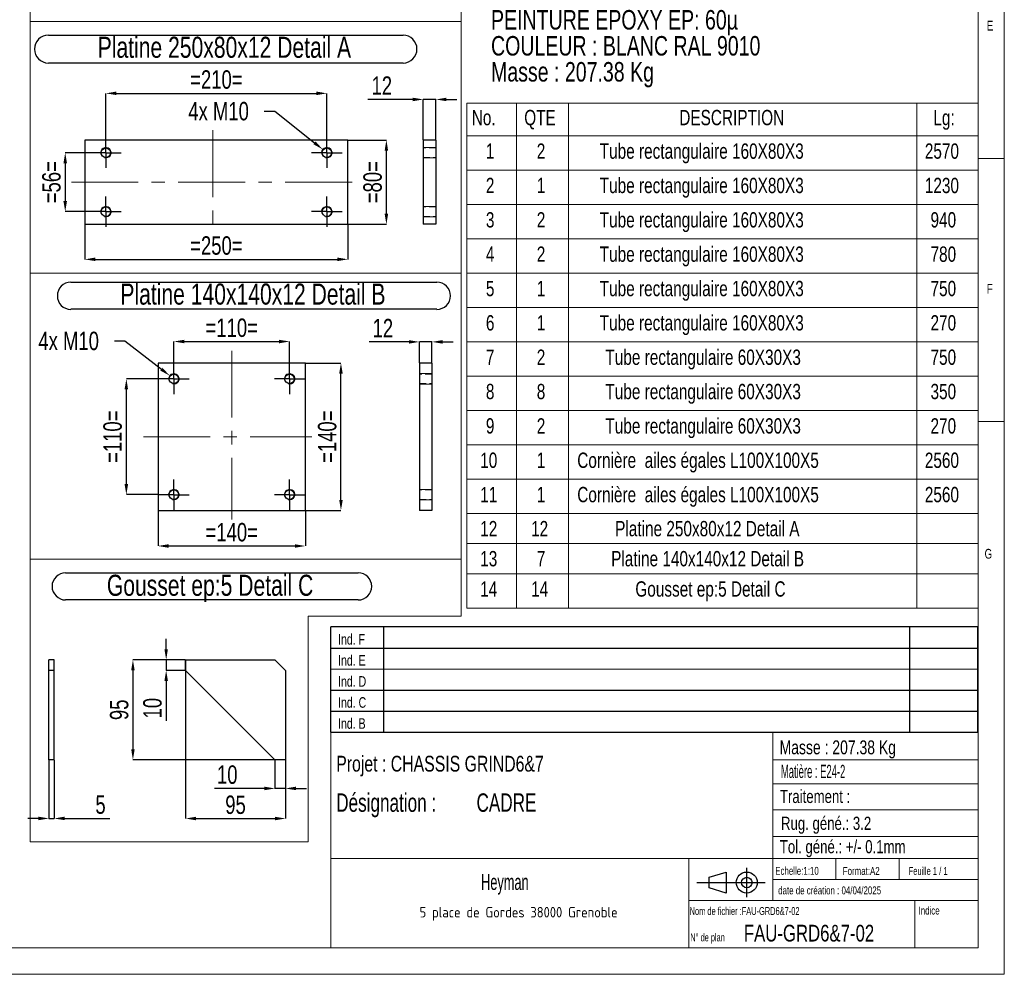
# Model space of a CAD drawing. Header units: millimetres. Extents: x 5 to 589, y 5 to 415.
# Tile 8 of 15: x 402 to 589, y 5 to 186. Entities that reach past the tile are written whole.
import ezdxf

# ---------------------------------------------------------------- set-up
doc = ezdxf.new("R2010")
doc.units = ezdxf.units.MM
doc.header["$PDSIZE"] = -1
doc.linetypes.add('CENTERX2', pattern=[20.32, 12.7, -2.54, 2.54, -2.54])
doc.linetypes.add('HIDDEN', pattern=[1.905, 1.27, -0.635])
for name, color, linetype in [('COTES', 1, 'Continuous'), ('NOTES', 6, 'Continuous'), ('TRAIT-FINS', 9, 'Continuous'), ('TRAIT-MIXTES', 3, 'CENTERX2'), ('TRAIT-TIRET', 2, 'HIDDEN')]:
    doc.layers.add(name, color=color, linetype=linetype)
doc.layers.add('TRAIT-FORT', color=4, linetype='Continuous', lineweight=25)
doc.styles.add('SLDTEXTSTYLE0', font='TXT', dxfattribs={"width": 0.75})
doc.styles.add('SLDTEXTSTYLE1', font='TXT', dxfattribs={"width": 0.617423})
doc.styles.add('SLDTEXTSTYLE2', font='TXT', dxfattribs={"width": 0.7})
doc.styles.add('SLDTEXTSTYLE3', font='TXT', dxfattribs={"width": 0.535475})
doc.styles.add('SLDTEXTSTYLE4', font='ISOCP3', dxfattribs={"width": 0.96})
doc.styles.add('SLDTEXTSTYLE5', font='TXT', dxfattribs={"width": 0.605})
doc.styles.add('SLDTEXTSTYLE6', font='TXT', dxfattribs={"width": 0.692308})
doc.styles.add('SLDTEXTSTYLE7', font='TXT', dxfattribs={"width": 0.695728})
doc.dimstyles.new('SLDDIMSTYLE4', dxfattribs={"dimtxt": 3.5, "dimasz": 2, "dimexe": 0, "dimexo": 0.0625, "dimgap": 0.875, "dimtad": 1, "dimlfac": 5, "dimrnd": 1e-09, "dimzin": 12, "dimdsep": 46, "dimtxsty": 'SLDTEXTSTYLE0', "dimsah": 1, "dimcen": 0.09, "dimadec": 0, "dimazin": 3, "dimtfac": 1, "dimtofl": 0, "dimtmove": 0, "dimatfit": 3, "dimfxl": 1, "dimfrac": 2, "dimtolj": 1, "dimtzin": 12, "dimarcsym": 0})
doc.dimstyles.new('SLDDIMSTYLE5', dxfattribs={"dimtxt": 3.5, "dimasz": 2, "dimexe": 0, "dimexo": 0.0625, "dimgap": 0.875, "dimtad": 1, "dimlfac": 5, "dimrnd": 1e-09, "dimzin": 12, "dimdsep": 46, "dimtxsty": 'SLDTEXTSTYLE0', "dimsah": 1, "dimcen": 0.09, "dimadec": 0, "dimazin": 3, "dimtfac": 1, "dimtmove": 0, "dimatfit": 0, "dimfxl": 1, "dimfrac": 2, "dimtolj": 1, "dimtzin": 12, "dimarcsym": 0})
doc.dimstyles.new('SLDDIMSTYLE6', dxfattribs={"dimtxt": 3.5, "dimasz": 2, "dimexe": 0, "dimexo": 0.0625, "dimgap": 0.875, "dimtad": 0, "dimtih": 1, "dimtoh": 1, "dimlfac": 5, "dimrnd": 1e-09, "dimzin": 12, "dimdsep": 46, "dimtxsty": 'SLDTEXTSTYLE0', "dimsah": 1, "dimcen": 0, "dimadec": 0, "dimazin": 3, "dimtfac": 1, "dimtofl": 0, "dimtmove": 0, "dimatfit": 3, "dimfxl": 1, "dimfrac": 2, "dimtolj": 1, "dimtzin": 12, "dimarcsym": 0})

# ---------------------------------------------------------------- blocks, each defined once
blk = doc.blocks.new('Bloc12')
for p, q in [((2.32, 3.8), (5.55, 4.8)), ((2.32, 1.8), (2.32, 3.8)), ((5.55, 4.8), (5.55, 0.8)), ((9.48, 0), (9.48, 5.6)), ((0, 2.8), (12.98, 2.8)), ((5.55, 0.8), (2.32, 1.8))]:
    blk.add_line(p, q)
for radius in [2, 1]:
    blk.add_circle((9.48, 2.8), radius)
blk = doc.blocks.new('Bloc11')
for p, q in [((123, 20), (0, 20)), ((0, 0), (0, 20)), ((10, 20), (10, 0)), ((110, 20), (110, 0)), ((123, 0), (123, 20)), ((0, 16), (123, 16)), ((0, 8), (123, 8)), ((0, 4), (123, 4)), ((0, 0), (123, 0))]:
    blk.add_line(p, q)
at = {"color": 7, "linetype": 'Continuous', "lineweight": 18}
blk.add_line((0, 12), (123, 12), dxfattribs=at)
at = {"color": 5}
for tag in ['AUTOATTR0', 'AUTOATTR1', 'AUTOATTR2', 'AUTOATTR3', 'AUTOATTR4', 'AUTOATTR5', 'AUTOATTR6', 'AUTOATTR7', 'AUTOATTR8', 'AUTOATTR9']:
    blk.add_attdef(tag, (0, 0), '', height=1, dxfattribs=at)
at = {"layer": 'NOTES', "color": 211, "char_height": 2, "attachment_point": 1, "style": 'SLDTEXTSTYLE0'}
for s, insert in [('Ind. F', (1.36, 18.66)), ('Ind. E', (1.36, 14.66)), ('Ind. D', (1.36, 10.66)), ('Ind. C', (1.36, 6.66)), ('Ind. B', (1.36, 2.66))]:
    blk.add_mtext(s, dxfattribs=dict(at, insert=insert))
blk = doc.blocks.new('SW_NOTE_0')
at = {"layer": 'NOTES', "color": 0, "char_height": 3.7042, "attachment_point": 1, "style": 'SLDTEXTSTYLE0'}
for s, insert in [('SOUDURES :  A=3 CONTINUE ETANCHE', (0, 4.77)), ('TOLERANCE GENERALE : ± 1 mm', (0, -0.16)), ('TOLERANCE DE PLANEITE : ± 1 mm/m', (0, -5.1)), ('PEINTURE EPOXY EP: 60µ', (0, -10.04)), ('COULEUR : BLANC RAL 9010', (0, -14.98)), ('Masse : 207.38 Kg', (0, -19.92))]:
    blk.add_mtext(s, dxfattribs=dict(at, insert=insert))
blk = doc.blocks.new('SW_NOTE_1')
at = {"layer": 'NOTES', "color": 0, "insert": (20.94, 2.58), "char_height": 2, "attachment_point": 2, "style": 'SLDTEXTSTYLE4'}
blk.add_mtext('5 place de Gordes 38000 Grenoble', dxfattribs=at)
blk = doc.blocks.new('SW_NOTE_2')
at = {"layer": 'NOTES', "color": 0, "char_height": 3.5, "attachment_point": 1, "style": 'SLDTEXTSTYLE7'}
for s, insert in [('Désignation :', (0, 4.51)), ('CADRE', (26.67, 4.51))]:
    blk.add_mtext(s, dxfattribs=dict(at, insert=insert))
blk = doc.blocks.new('SW_TABLEANNOTATION_0')
at = {"color": 0, "linetype": 'Continuous', "lineweight": 18}
for p, q in [((0, 0), (0, -95.95)), ((97.2, 0), (0, 0)), ((9.44, 0), (9.44, -6.23)), ((19.34, 0), (19.34, -6.23)), ((85.59, 0), (85.59, -6.23)), ((97.2, -95.95), (97.2, 0)), ((0, -6.23), (97.2, -6.23)), ((9.44, -6.23), (9.44, -95.95)), ((19.34, -6.23), (19.34, -95.95)), ((85.59, -6.23), (85.59, -95.95)), ((0, -12.76), (97.2, -12.76)), ((0, -19.28), (97.2, -19.28)), ((0, -25.81), (97.2, -25.81)), ((0, -32.34), (97.2, -32.34)), ((0, -38.86), (97.2, -38.86)), ((0, -45.39), (97.2, -45.39)), ((0, -51.91), (97.2, -51.91)), ((0, -58.44), (97.2, -58.44)), ((0, -64.96), (97.2, -64.96)), ((0, -71.49), (97.2, -71.49)), ((0, -78.02), (97.2, -78.02)), ((0, -83.72), (97.2, -83.72)), ((0, -89.43), (97.2, -89.43)), ((0, -95.95), (97.2, -95.95))]:
    blk.add_line(p, q, dxfattribs=at)
at = {"color": 0, "linetype": 'Continuous', "lineweight": 18, "attachment_point": 1, "style": 'SLDTEXTSTYLE0'}
for s, insert, char_height in [('No.', (0.96, -1.31), 2.91), ('QTE', (10.94, -1.31), 2.91), ('DESCRIPTION', (40.41, -1.31), 2.9104), ('Lg:', (88.72, -1.31), 2.91), ('Tube rectangulaire 160X80X3', (25.29, -7.68), 2.9104), ('1', (3.65, -7.68), 2.91), ('2', (13.32, -7.68), 2.91), ('2570', (87.09, -7.68), 2.91), ('2', (3.65, -14.21), 2.91), ('1', (13.32, -14.21), 2.91), ('Tube rectangulaire 160X80X3', (25.29, -14.21), 2.9104), ('1230', (87.09, -14.21), 2.91), ('Tube rectangulaire 160X80X3', (25.29, -20.74), 2.9104), ('3', (3.65, -20.74), 2.91), ('2', (13.32, -20.74), 2.91), ('940', (88.17, -20.74), 2.91), ('4', (3.65, -27.26), 2.91), ('2', (13.32, -27.26), 2.91), ('Tube rectangulaire 160X80X3', (25.29, -27.26), 2.9104), ('780', (88.17, -27.26), 2.91), ('Tube rectangulaire 160X80X3', (25.29, -33.79), 2.9104), ('5', (3.65, -33.79), 2.91), ('1', (13.32, -33.79), 2.91), ('750', (88.17, -33.79), 2.91), ('6', (3.65, -40.31), 2.91), ('1', (13.32, -40.31), 2.91), ('Tube rectangulaire 160X80X3', (25.29, -40.31), 2.9104), ('270', (88.17, -40.31), 2.91), ('2', (13.32, -46.84), 2.91), ('Tube rectangulaire 60X30X3', (26.37, -46.84), 2.9104), ('750', (88.17, -46.84), 2.91), ('7', (3.65, -46.84), 2.91), ('8', (3.65, -53.36), 2.91), ('8', (13.32, -53.36), 2.91), ('Tube rectangulaire 60X30X3', (26.37, -53.36), 2.9104), ('350', (88.17, -53.36), 2.91), ('9', (3.65, -59.89), 2.91), ('2', (13.32, -59.89), 2.91), ('Tube rectangulaire 60X30X3', (26.37, -59.89), 2.9104), ('270', (88.17, -59.89), 2.91), ('10', (2.57, -66.42), 2.91), ('1', (13.32, -66.42), 2.91), ('Cornière  ailes égales L100X100X5', (21.02, -66.42), 2.9104), ('2560', (87.09, -66.42), 2.91), ('11', (2.57, -72.94), 2.91), ('1', (13.32, -72.94), 2.91), ('Cornière  ailes égales L100X100X5', (21.02, -72.94), 2.9104), ('2560', (87.09, -72.94), 2.91), ('12', (2.57, -79.41), 2.91), ('12', (12.24, -79.41), 2.91), ('Platine 250x80x12 Detail A', (28.22, -79.41), 2.9104), ('13', (2.57, -85.12), 2.91), ('7', (13.32, -85.12), 2.91), ('Platine 140x140x12 Detail B', (27.46, -85.12), 2.9104), ('14', (2.57, -90.88), 2.91), ('14', (12.24, -90.88), 2.91), ('Gousset ep:5 Detail C', (32.06, -90.88), 2.9104)]:
    blk.add_mtext(s, dxfattribs=dict(at, insert=insert, char_height=char_height))
blk = doc.blocks.new('_D_55')
at = {"layer": 'COTES', "color": 0, "lineweight": -2, "transparency": 16777216}
for p, q in [((433.3, 64.75), (423.36, 64.75)), ((423.36, 62.75), (423.36, 47.75)), ((450.3, 45.75), (423.36, 45.75))]:
    blk.add_line(p, q, dxfattribs=at)
at = {"layer": 'COTES', "color": 0, "transparency": 16777216}
for points in [[(423.03, 62.75), (423.69, 62.75), (423.36, 64.75)], [(423.03, 47.75), (423.69, 47.75), (423.36, 45.75)]]:
    blk.add_solid(points, dxfattribs=at)
at = {"layer": 'Defpoints', "color": 0, "transparency": 16777216}
for p in [(433.36, 64.75), (423.36, 45.75), (450.36, 45.75)]:
    blk.add_point(p, dxfattribs=at)
at = {"layer": 'COTES', "color": 0, "transparency": 16777216, "insert": (418.98, 55.25), "char_height": 3.5, "attachment_point": 2, "rotation": 90, "style": 'SLDTEXTSTYLE0'}
blk.add_mtext('\\A1;95', dxfattribs=at)
blk = doc.blocks.new('_D_56')
at = {"layer": 'COTES', "color": 0, "lineweight": -2, "transparency": 16777216}
for p, q in [((429.68, 66.75), (429.68, 68.75)), ((433.3, 64.75), (429.68, 64.75)), ((429.68, 64.75), (429.68, 62.75)), ((433.3, 62.75), (429.68, 62.75)), ((429.68, 60.75), (429.68, 53.15))]:
    blk.add_line(p, q, dxfattribs=at)
at = {"layer": 'COTES', "color": 0, "transparency": 16777216}
for points in [[(429.35, 66.75), (430.01, 66.75), (429.68, 64.75)], [(429.35, 60.75), (430.01, 60.75), (429.68, 62.75)]]:
    blk.add_solid(points, dxfattribs=at)
at = {"layer": 'Defpoints', "color": 0, "transparency": 16777216}
for p in [(429.68, 64.75), (433.36, 64.75), (433.36, 62.75)]:
    blk.add_point(p, dxfattribs=at)
at = {"layer": 'COTES', "color": 0, "transparency": 16777216, "insert": (425.31, 55.56), "char_height": 3.5, "attachment_point": 2, "rotation": 90, "style": 'SLDTEXTSTYLE0'}
blk.add_mtext('\\A1;10', dxfattribs=at)
blk = doc.blocks.new('_D_57')
at = {"layer": 'COTES', "color": 0, "lineweight": -2, "transparency": 16777216}
for p, q in [((450.36, 45.69), (450.36, 40.31)), ((452.36, 45.69), (452.36, 40.31)), ((448.36, 40.31), (438.89, 40.31)), ((452.36, 40.31), (450.36, 40.31)), ((454.36, 40.31), (456.36, 40.31))]:
    blk.add_line(p, q, dxfattribs=at)
at = {"layer": 'COTES', "color": 0, "transparency": 16777216}
for points in [[(448.36, 40.65), (448.36, 39.98), (450.36, 40.31)], [(454.36, 40.65), (454.36, 39.98), (452.36, 40.31)]]:
    blk.add_solid(points, dxfattribs=at)
at = {"layer": 'Defpoints', "color": 0, "transparency": 16777216}
for p in [(450.36, 45.75), (452.36, 45.75), (450.36, 40.31)]:
    blk.add_point(p, dxfattribs=at)
at = {"layer": 'COTES', "color": 0, "transparency": 16777216, "insert": (441.29, 44.69), "char_height": 3.5, "attachment_point": 2, "style": 'SLDTEXTSTYLE0'}
blk.add_mtext('\\A1;10', dxfattribs=at)
blk = doc.blocks.new('_D_58')
at = {"layer": 'COTES', "color": 0, "lineweight": -2, "transparency": 16777216}
for p, q in [((433.36, 64.69), (433.36, 34.59)), ((452.36, 45.69), (452.36, 34.59)), ((435.36, 34.59), (450.36, 34.59))]:
    blk.add_line(p, q, dxfattribs=at)
at = {"layer": 'COTES', "color": 0, "transparency": 16777216}
for points in [[(435.36, 34.93), (435.36, 34.26), (433.36, 34.59)], [(450.36, 34.93), (450.36, 34.26), (452.36, 34.59)]]:
    blk.add_solid(points, dxfattribs=at)
at = {"layer": 'Defpoints', "color": 0, "transparency": 16777216}
for p in [(433.36, 64.75), (452.36, 45.75), (452.36, 34.59)]:
    blk.add_point(p, dxfattribs=at)
at = {"layer": 'COTES', "color": 0, "transparency": 16777216, "insert": (442.86, 38.97), "char_height": 3.5, "attachment_point": 2, "style": 'SLDTEXTSTYLE0'}
blk.add_mtext('\\A1;95', dxfattribs=at)
blk = doc.blocks.new('SW_NOTE_24')
at = {"layer": 'NOTES', "color": 0}
for p, q in [((-0.02, 5.53), (55.58, 5.53)), ((55.58, 0.37), (-0.02, 0.37))]:
    blk.add_line(p, q, dxfattribs=at)
for centre, start, end in [((-0.02, 2.95), 90, 270), ((55.58, 2.95), 270, 90)]:
    blk.add_arc(centre, 2.58, start, end, dxfattribs=at)
at = {"layer": 'NOTES', "color": 0, "insert": (27.44, 5.16), "char_height": 4, "attachment_point": 2, "style": 'SLDTEXTSTYLE0'}
blk.add_mtext('Gousset ep:5 Detail C', dxfattribs=at)
blk = doc.blocks.new('_D_59')
at = {"layer": 'COTES', "color": 0, "lineweight": -2, "transparency": 16777216}
for p, q in [((407.39, 45.69), (407.39, 34.61)), ((408.39, 45.69), (408.39, 34.61)), ((405.39, 34.61), (403.39, 34.61)), ((407.39, 34.61), (408.39, 34.61)), ((410.39, 34.61), (418.95, 34.61))]:
    blk.add_line(p, q, dxfattribs=at)
at = {"layer": 'COTES', "color": 0, "transparency": 16777216}
for points in [[(405.39, 34.95), (405.39, 34.28), (407.39, 34.61)], [(410.39, 34.95), (410.39, 34.28), (408.39, 34.61)]]:
    blk.add_solid(points, dxfattribs=at)
at = {"layer": 'Defpoints', "color": 0, "transparency": 16777216}
for p in [(407.39, 45.75), (408.39, 45.75), (408.39, 34.61)]:
    blk.add_point(p, dxfattribs=at)
at = {"layer": 'COTES', "color": 0, "transparency": 16777216, "insert": (417.2, 38.99), "char_height": 3.5, "attachment_point": 2, "style": 'SLDTEXTSTYLE0'}
blk.add_mtext('\\A1;5', dxfattribs=at)
blk = doc.blocks.new('_D_60')
at = {"layer": 'COTES', "color": 0, "lineweight": -2, "transparency": 16777216}
for p, q in [((431.14, 121.09), (431.14, 125.23)), ((433.14, 125.23), (451.14, 125.23)), ((453.14, 121.09), (453.14, 125.23))]:
    blk.add_line(p, q, dxfattribs=at)
at = {"layer": 'COTES', "color": 0, "transparency": 16777216}
for points in [[(433.14, 125.56), (433.14, 124.89), (431.14, 125.23)], [(451.14, 125.56), (451.14, 124.89), (453.14, 125.23)]]:
    blk.add_solid(points, dxfattribs=at)
at = {"layer": 'Defpoints', "color": 0, "transparency": 16777216}
for p in [(453.14, 125.23), (431.14, 121.03), (453.14, 121.03)]:
    blk.add_point(p, dxfattribs=at)
at = {"layer": 'COTES', "color": 0, "transparency": 16777216, "insert": (442.14, 129.6), "char_height": 3.5, "attachment_point": 2, "style": 'SLDTEXTSTYLE0'}
blk.add_mtext('\\A1;=110=', dxfattribs=at)
blk = doc.blocks.new('_D_61')
at = {"layer": 'COTES', "color": 0, "lineweight": -2, "transparency": 16777216}
for p, q in [((428.14, 93.07), (428.14, 86.38)), ((456.14, 93.07), (456.14, 86.38)), ((430.14, 86.38), (454.14, 86.38))]:
    blk.add_line(p, q, dxfattribs=at)
at = {"layer": 'COTES', "color": 0, "transparency": 16777216}
for points in [[(430.14, 86.71), (430.14, 86.04), (428.14, 86.38)], [(454.14, 86.71), (454.14, 86.04), (456.14, 86.38)]]:
    blk.add_solid(points, dxfattribs=at)
at = {"layer": 'Defpoints', "color": 0, "transparency": 16777216}
for p in [(428.14, 93.13), (456.14, 93.13), (456.14, 86.38)]:
    blk.add_point(p, dxfattribs=at)
at = {"layer": 'COTES', "color": 0, "transparency": 16777216, "insert": (442.14, 90.75), "char_height": 3.5, "attachment_point": 2, "style": 'SLDTEXTSTYLE0'}
blk.add_mtext('\\A1;=140=', dxfattribs=at)
blk = doc.blocks.new('_D_62')
at = {"layer": 'COTES', "color": 0, "lineweight": -2, "transparency": 16777216}
for p, q in [((428.18, 118.13), (422.11, 118.13)), ((422.11, 98.13), (422.11, 116.13)), ((428.18, 96.13), (422.11, 96.13))]:
    blk.add_line(p, q, dxfattribs=at)
at = {"layer": 'COTES', "color": 0, "transparency": 16777216}
for points in [[(421.77, 116.13), (422.44, 116.13), (422.11, 118.13)], [(421.77, 98.13), (422.44, 98.13), (422.11, 96.13)]]:
    blk.add_solid(points, dxfattribs=at)
at = {"layer": 'Defpoints', "color": 0, "transparency": 16777216}
for p in [(422.11, 118.13), (428.24, 118.13), (428.24, 96.13)]:
    blk.add_point(p, dxfattribs=at)
at = {"layer": 'COTES', "color": 0, "transparency": 16777216, "insert": (417.73, 107.13), "char_height": 3.5, "attachment_point": 2, "rotation": 90, "style": 'SLDTEXTSTYLE0'}
blk.add_mtext('\\A1;=110=', dxfattribs=at)
blk = doc.blocks.new('_D_63')
at = {"layer": 'COTES', "color": 0, "lineweight": -2, "transparency": 16777216}
for p, q in [((456.21, 121.13), (462.9, 121.13)), ((462.9, 95.13), (462.9, 119.13)), ((456.21, 93.13), (462.9, 93.13))]:
    blk.add_line(p, q, dxfattribs=at)
at = {"layer": 'COTES', "color": 0, "transparency": 16777216}
for points in [[(462.57, 119.13), (463.24, 119.13), (462.9, 121.13)], [(462.57, 95.13), (463.24, 95.13), (462.9, 93.13)]]:
    blk.add_solid(points, dxfattribs=at)
at = {"layer": 'Defpoints', "color": 0, "transparency": 16777216}
for p in [(456.14, 121.13), (462.9, 121.13), (456.14, 93.13)]:
    blk.add_point(p, dxfattribs=at)
at = {"layer": 'COTES', "color": 0, "transparency": 16777216, "insert": (458.53, 107.13), "char_height": 3.5, "attachment_point": 2, "rotation": 90, "style": 'SLDTEXTSTYLE0'}
blk.add_mtext('\\A1;=140=', dxfattribs=at)
blk = doc.blocks.new('_D_64')
at = {"layer": 'COTES', "color": 0, "lineweight": -2, "transparency": 16777216}
for p, q in [((419.83, 125.34), (421.83, 125.34)), ((421.83, 125.34), (428.77, 119.96))]:
    blk.add_line(p, q, dxfattribs=at)
at = {"layer": 'COTES', "color": 0, "transparency": 16777216}
blk.add_solid([(428.98, 120.23), (428.57, 119.7), (430.35, 118.74)], dxfattribs=at)
at = {"layer": 'Defpoints', "color": 0, "transparency": 16777216}
for p in [(430.35, 118.74), (431.93, 117.52)]:
    blk.add_point(p, dxfattribs=at)
at = {"layer": 'COTES', "color": 0, "transparency": 16777216, "insert": (405.39, 127.09), "char_height": 3.5, "attachment_point": 1, "style": 'SLDTEXTSTYLE0'}
blk.add_mtext('\\A1;4x M10', dxfattribs=at)
blk = doc.blocks.new('SW_NOTE_25')
at = {"layer": 'NOTES', "color": 0}
for p, q in [((-0.1, 5.42), (69.46, 5.42)), ((69.46, 0.27), (-0.1, 0.27))]:
    blk.add_line(p, q, dxfattribs=at)
for centre, start, end in [((-0.1, 2.84), 90, 270), ((69.46, 2.84), 270, 90)]:
    blk.add_arc(centre, 2.58, start, end, dxfattribs=at)
at = {"layer": 'NOTES', "color": 0, "insert": (34.5, 5.16), "char_height": 4, "attachment_point": 2, "style": 'SLDTEXTSTYLE0'}
blk.add_mtext('Platine 140x140x12 Detail B', dxfattribs=at)
blk = doc.blocks.new('SW_CENTERMARKSYMBOL_8')
at = {"layer": 'TRAIT-MIXTES', "color": 0}
for p, q in [((0, 2), (0, 2.9)), ((0, 0), (0, 2)), ((-2, 0), (-2.9, 0)), ((0, 0), (-2, 0)), ((0, 0), (0, -2)), ((0, 0), (2, 0)), ((2, 0), (2.9, 0)), ((0, -2), (0, -2.9))]:
    blk.add_line(p, q, dxfattribs=at)
blk = doc.blocks.new('SW_CENTERMARKSYMBOL_9')
at = {"layer": 'TRAIT-MIXTES', "color": 0}
for p, q in [((0, 2), (0, 2.9)), ((0, 0), (0, 2)), ((-2, 0), (-2.9, 0)), ((0, 0), (-2, 0)), ((0, 0), (0, -2)), ((0, 0), (2, 0)), ((2, 0), (2.9, 0)), ((0, -2), (0, -2.9))]:
    blk.add_line(p, q, dxfattribs=at)
blk = doc.blocks.new('SW_CENTERMARKSYMBOL_10')
at = {"layer": 'TRAIT-MIXTES', "color": 0}
for p, q in [((0, 2), (0, 2.9)), ((0, 0), (0, 2)), ((-2, 0), (-2.9, 0)), ((0, 0), (-2, 0)), ((0, 0), (0, -2)), ((0, 0), (2, 0)), ((2, 0), (2.9, 0)), ((0, -2), (0, -2.9))]:
    blk.add_line(p, q, dxfattribs=at)
blk = doc.blocks.new('SW_CENTERMARKSYMBOL_11')
at = {"layer": 'TRAIT-MIXTES', "color": 0}
for p, q in [((0, 2), (0, 2.9)), ((0, 0), (0, 2)), ((-2, 0), (-2.9, 0)), ((0, 0), (-2, 0)), ((0, 0), (0, -2)), ((0, 0), (2, 0)), ((2, 0), (2.9, 0)), ((0, -2), (0, -2.9))]:
    blk.add_line(p, q, dxfattribs=at)
blk = doc.blocks.new('_D_65')
at = {"layer": 'COTES', "color": 0, "lineweight": -2, "transparency": 16777216}
for p, q in [((418.22, 164.07), (418.22, 172.38)), ((420.22, 172.38), (458.22, 172.38)), ((460.22, 164.07), (460.22, 172.38))]:
    blk.add_line(p, q, dxfattribs=at)
at = {"layer": 'COTES', "color": 0, "transparency": 16777216}
for points in [[(420.22, 172.72), (420.22, 172.05), (418.22, 172.38)], [(458.22, 172.72), (458.22, 172.05), (460.22, 172.38)]]:
    blk.add_solid(points, dxfattribs=at)
at = {"layer": 'Defpoints', "color": 0, "transparency": 16777216}
for p in [(460.22, 172.38), (418.22, 164), (460.22, 164)]:
    blk.add_point(p, dxfattribs=at)
at = {"layer": 'COTES', "color": 0, "transparency": 16777216, "insert": (439.22, 176.76), "char_height": 3.5, "attachment_point": 2, "style": 'SLDTEXTSTYLE0'}
blk.add_mtext('\\A1;=210=', dxfattribs=at)
blk = doc.blocks.new('_D_66')
at = {"layer": 'COTES', "color": 0, "lineweight": -2, "transparency": 16777216}
for p, q in [((414.22, 147.44), (414.22, 140.84)), ((464.22, 147.44), (464.22, 140.84)), ((416.22, 140.84), (462.22, 140.84))]:
    blk.add_line(p, q, dxfattribs=at)
at = {"layer": 'COTES', "color": 0, "transparency": 16777216}
for points in [[(416.22, 141.18), (416.22, 140.51), (414.22, 140.84)], [(462.22, 141.18), (462.22, 140.51), (464.22, 140.84)]]:
    blk.add_solid(points, dxfattribs=at)
at = {"layer": 'Defpoints', "color": 0, "transparency": 16777216}
for p in [(414.22, 147.5), (464.22, 147.5), (464.22, 140.84)]:
    blk.add_point(p, dxfattribs=at)
at = {"layer": 'COTES', "color": 0, "transparency": 16777216, "insert": (439.22, 145.22), "char_height": 3.5, "attachment_point": 2, "style": 'SLDTEXTSTYLE0'}
blk.add_mtext('\\A1;=250=', dxfattribs=at)
blk = doc.blocks.new('_D_67')
at = {"layer": 'COTES', "color": 0, "lineweight": -2, "transparency": 16777216}
for p, q in [((415.26, 161.1), (410.49, 161.1)), ((410.49, 159.1), (410.49, 151.9)), ((415.26, 149.9), (410.49, 149.9))]:
    blk.add_line(p, q, dxfattribs=at)
at = {"layer": 'COTES', "color": 0, "transparency": 16777216}
for points in [[(410.15, 159.1), (410.82, 159.1), (410.49, 161.1)], [(410.15, 151.9), (410.82, 151.9), (410.49, 149.9)]]:
    blk.add_solid(points, dxfattribs=at)
at = {"layer": 'Defpoints', "color": 0, "transparency": 16777216}
for p in [(415.32, 161.1), (410.49, 149.9), (415.32, 149.9)]:
    blk.add_point(p, dxfattribs=at)
at = {"layer": 'COTES', "color": 0, "transparency": 16777216, "insert": (406.11, 155.5), "char_height": 3.5, "attachment_point": 2, "rotation": 90, "style": 'SLDTEXTSTYLE0'}
blk.add_mtext('\\A1;=56=', dxfattribs=at)
blk = doc.blocks.new('_D_68')
at = {"layer": 'COTES', "color": 0, "lineweight": -2, "transparency": 16777216}
for p, q in [((464.28, 163.5), (471.54, 163.5)), ((471.54, 149.5), (471.54, 161.5)), ((464.28, 147.5), (471.54, 147.5))]:
    blk.add_line(p, q, dxfattribs=at)
at = {"layer": 'COTES', "color": 0, "transparency": 16777216}
for points in [[(471.21, 161.5), (471.87, 161.5), (471.54, 163.5)], [(471.21, 149.5), (471.87, 149.5), (471.54, 147.5)]]:
    blk.add_solid(points, dxfattribs=at)
at = {"layer": 'Defpoints', "color": 0, "transparency": 16777216}
for p in [(464.22, 163.5), (471.54, 163.5), (464.22, 147.5)]:
    blk.add_point(p, dxfattribs=at)
at = {"layer": 'COTES', "color": 0, "transparency": 16777216, "insert": (467.16, 155.5), "char_height": 3.5, "attachment_point": 2, "rotation": 90, "style": 'SLDTEXTSTYLE0'}
blk.add_mtext('\\A1;=80=', dxfattribs=at)
blk = doc.blocks.new('_D_69')
at = {"layer": 'COTES', "color": 0, "lineweight": -2, "transparency": 16777216}
for p, q in [((448.33, 169), (450.33, 169)), ((450.33, 169), (457.88, 162.98))]:
    blk.add_line(p, q, dxfattribs=at)
at = {"layer": 'COTES', "color": 0, "transparency": 16777216}
blk.add_solid([(458.08, 163.24), (457.67, 162.72), (459.44, 161.73)], dxfattribs=at)
at = {"layer": 'Defpoints', "color": 0, "transparency": 16777216}
for p in [(459.44, 161.73), (461, 160.48)]:
    blk.add_point(p, dxfattribs=at)
at = {"layer": 'COTES', "color": 0, "transparency": 16777216, "insert": (433.89, 170.75), "char_height": 3.5, "attachment_point": 1, "style": 'SLDTEXTSTYLE0'}
blk.add_mtext('\\A1;4x M10', dxfattribs=at)
blk = doc.blocks.new('SW_NOTE_26')
at = {"layer": 'NOTES', "color": 0}
for p, q in [((-0.01, 5.45), (67.41, 5.45)), ((67.41, 0.16), (-0.01, 0.16))]:
    blk.add_line(p, q, dxfattribs=at)
for centre, start, end in [((-0.01, 2.81), 90, 270), ((67.41, 2.81), 270, 90)]:
    blk.add_arc(centre, 2.64, start, end, dxfattribs=at)
at = {"layer": 'NOTES', "color": 0, "insert": (33.44, 5.16), "char_height": 4, "attachment_point": 2, "style": 'SLDTEXTSTYLE0'}
blk.add_mtext('Platine 250x80x12 Detail A', dxfattribs=at)
blk = doc.blocks.new('SW_CENTERMARKSYMBOL_12')
at = {"layer": 'TRAIT-MIXTES', "color": 0}
for p, q in [((0, 2), (0, 2.9)), ((0, 0), (0, 2)), ((-2, 0), (-2.9, 0)), ((0, 0), (-2, 0)), ((0, 0), (0, -2)), ((0, 0), (2, 0)), ((2, 0), (2.9, 0)), ((0, -2), (0, -2.9))]:
    blk.add_line(p, q, dxfattribs=at)
blk = doc.blocks.new('SW_CENTERMARKSYMBOL_13')
at = {"layer": 'TRAIT-MIXTES', "color": 0}
for p, q in [((0, 2), (0, 2.9)), ((0, 0), (0, 2)), ((-2, 0), (-2.9, 0)), ((0, 0), (-2, 0)), ((0, 0), (0, -2)), ((0, 0), (2, 0)), ((2, 0), (2.9, 0)), ((0, -2), (0, -2.9))]:
    blk.add_line(p, q, dxfattribs=at)
blk = doc.blocks.new('SW_CENTERMARKSYMBOL_14')
at = {"layer": 'TRAIT-MIXTES', "color": 0}
for p, q in [((0, 2), (0, 2.9)), ((0, 0), (0, 2)), ((-2, 0), (-2.9, 0)), ((0, 0), (-2, 0)), ((0, 0), (0, -2)), ((0, 0), (2, 0)), ((2, 0), (2.9, 0)), ((0, -2), (0, -2.9))]:
    blk.add_line(p, q, dxfattribs=at)
blk = doc.blocks.new('SW_CENTERMARKSYMBOL_15')
at = {"layer": 'TRAIT-MIXTES', "color": 0}
for p, q in [((0, 2), (0, 2.9)), ((0, 0), (0, 2)), ((-2, 0), (-2.9, 0)), ((0, 0), (-2, 0)), ((0, 0), (0, -2)), ((0, 0), (2, 0)), ((2, 0), (2.9, 0)), ((0, -2), (0, -2.9))]:
    blk.add_line(p, q, dxfattribs=at)
blk = doc.blocks.new('_D_70')
at = {"layer": 'COTES', "color": 0, "lineweight": -2, "transparency": 16777216}
for p, q in [((476.56, 171.22), (468.04, 171.22)), ((478.56, 163.57), (478.56, 171.22)), ((480.96, 171.22), (478.56, 171.22)), ((480.96, 163.57), (480.96, 171.22)), ((482.96, 171.22), (484.96, 171.22))]:
    blk.add_line(p, q, dxfattribs=at)
at = {"layer": 'COTES', "color": 0, "transparency": 16777216}
for points in [[(476.56, 171.55), (476.56, 170.89), (478.56, 171.22)], [(482.96, 171.55), (482.96, 170.89), (480.96, 171.22)]]:
    blk.add_solid(points, dxfattribs=at)
at = {"layer": 'Defpoints', "color": 0, "transparency": 16777216}
for p in [(478.56, 171.22), (478.56, 163.5), (480.96, 163.5)]:
    blk.add_point(p, dxfattribs=at)
at = {"layer": 'COTES', "color": 0, "transparency": 16777216, "insert": (470.67, 175.6), "char_height": 3.5, "attachment_point": 2, "style": 'SLDTEXTSTYLE0'}
blk.add_mtext('\\A1;12', dxfattribs=at)
blk = doc.blocks.new('_D_71')
at = {"layer": 'COTES', "color": 0, "lineweight": -2, "transparency": 16777216}
for p, q in [((475.81, 125.16), (468.25, 125.16)), ((477.81, 121.19), (477.81, 125.16)), ((480.21, 125.16), (477.81, 125.16)), ((480.21, 121.19), (480.21, 125.16)), ((482.21, 125.16), (484.21, 125.16))]:
    blk.add_line(p, q, dxfattribs=at)
at = {"layer": 'COTES', "color": 0, "transparency": 16777216}
for points in [[(475.81, 125.49), (475.81, 124.82), (477.81, 125.16)], [(482.21, 125.49), (482.21, 124.82), (480.21, 125.16)]]:
    blk.add_solid(points, dxfattribs=at)
at = {"layer": 'Defpoints', "color": 0, "transparency": 16777216}
for p in [(477.81, 125.16), (477.81, 121.13), (480.21, 121.13)]:
    blk.add_point(p, dxfattribs=at)
at = {"layer": 'COTES', "color": 0, "transparency": 16777216, "insert": (470.87, 129.53), "char_height": 3.5, "attachment_point": 2, "style": 'SLDTEXTSTYLE0'}
blk.add_mtext('\\A1;12', dxfattribs=at)

msp = doc.modelspace()

# ---------------------------------------------------------------- linework, layer by layer
at = {"lineweight": 18}
for p, q in [((589, 5), (589, 415)), ((584, 10), (584, 410)), ((403.8237, 186.008), (403.8237, 194.6231)), ((485.7455, 186.008), (485.7455, 194.6231)), ((485.7455, 186.008), (403.8237, 186.008)), ((403.8237, 186.008), (403.8237, 138.236)), ((485.7455, 186.008), (403.8237, 186.008)), ((485.7455, 186.008), (485.7455, 138.236)), ((584, 160), (589, 160)), ((485.7455, 138.236), (403.8237, 138.236)), ((403.8237, 138.236), (485.7455, 138.236)), ((403.8237, 138.236), (403.8237, 83.8854)), ((485.7455, 138.236), (485.7455, 83.8854)), ((589, 110), (584, 110)), ((403.8237, 83.8854), (485.7455, 83.8854)), ((403.8237, 83.8854), (456.6474, 83.8854)), ((403.8237, 83.8854), (403.8237, 30.1703)), ((485.7455, 73.0501), (485.7455, 83.8854)), ((456.6474, 73.0501), (485.7455, 73.0501)), ((456.6474, 73.0501), (456.6474, 30.1703)), ((461, 51), (461, 10)), ((584, 51), (461, 51)), ((545, 51), (545, 19)), ((584, 51), (584, 10)), ((545, 45.7564), (584, 45.7564)), ((545, 41.1784), (584, 41.1784)), ((545, 36.2449), (584, 36.2449)), ((403.8237, 30.1703), (456.6474, 30.1703)), ((545, 31.1779), (584, 31.1779)), ((461, 27), (584, 27)), ((529, 27), (529, 10)), ((557, 27), (557, 23)), ((569, 27), (569, 23)), ((545, 23), (584, 23)), ((529, 19), (584, 19)), ((572, 19), (572, 10)), ((10, 10), (584, 10)), ((461, 10.0004), (584, 10)), ((5, 5), (589, 5))]:
    msp.add_line(p, q, dxfattribs=at)
at = {"layer": 'TRAIT-FINS', "lineweight": 18}
for p, q in [((480.9582, 162.1037), (478.5582, 162.1037)), ((478.5582, 162.1037), (478.5582, 160.1037)), ((480.9582, 162.1037), (478.5582, 162.1037)), ((478.5582, 162.1037), (478.5582, 160.1037)), ((480.9582, 160.1037), (478.5582, 160.1037)), ((480.9582, 160.1037), (478.5582, 160.1037)), ((480.9582, 150.9037), (478.5582, 150.9037)), ((478.5582, 150.9037), (478.5582, 148.9037)), ((480.9582, 150.9037), (478.5582, 150.9037)), ((478.5582, 150.9037), (478.5582, 148.9037)), ((480.9582, 148.9037), (478.5582, 148.9037)), ((480.9582, 148.9037), (478.5582, 148.9037)), ((480.2076, 119.1284), (477.8076, 119.1284)), ((477.8076, 119.1284), (477.8076, 117.1284)), ((480.2076, 119.1284), (477.8076, 119.1284)), ((477.8076, 119.1284), (477.8076, 117.1284)), ((480.2076, 117.1284), (477.8076, 117.1284)), ((480.2076, 117.1284), (477.8076, 117.1284)), ((480.2076, 97.1284), (477.8076, 97.1284)), ((477.8076, 97.1284), (477.8076, 95.1284)), ((480.2076, 97.1284), (477.8076, 97.1284)), ((477.8076, 97.1284), (477.8076, 95.1284)), ((480.2076, 95.1284), (477.8076, 95.1284)), ((480.2076, 95.1284), (477.8076, 95.1284))]:
    msp.add_line(p, q, dxfattribs=at)
for centre in [(418.2198, 161.1037), (460.2198, 161.1037), (418.2198, 149.9037), (460.2198, 149.9037), (431.1442, 118.1284), (453.1442, 118.1284), (431.1442, 96.1284), (453.1442, 96.1284)]:
    msp.add_arc(centre, 1, 255, 195, dxfattribs=at)
at = {"layer": 'TRAIT-FORT', "lineweight": 25}
for p, q in [((414.2198, 163.5037), (414.2198, 147.5037)), ((464.2198, 163.5037), (414.2198, 163.5037)), ((464.2198, 147.5037), (464.2198, 163.5037)), ((480.9582, 163.5037), (478.5582, 163.5037)), ((478.5582, 163.5037), (478.5582, 147.5037)), ((480.9582, 163.5037), (480.9582, 147.5037)), ((414.2198, 147.5037), (464.2198, 147.5037)), ((480.9582, 147.5037), (478.5582, 147.5037)), ((428.1442, 121.1284), (428.1442, 93.1284)), ((456.1442, 121.1284), (428.1442, 121.1284)), ((456.1442, 93.1284), (456.1442, 121.1284)), ((480.2076, 121.1284), (477.8076, 121.1284)), ((477.8076, 121.1284), (477.8076, 93.1284)), ((480.2076, 121.1284), (480.2076, 93.1284)), ((428.1442, 93.1284), (456.1442, 93.1284)), ((480.2076, 93.1284), (477.8076, 93.1284)), ((407.3889, 62.7477), (407.3889, 64.7477)), ((408.3889, 64.7477), (407.3889, 64.7477)), ((408.3889, 62.7477), (408.3889, 64.7477)), ((433.3585, 62.7477), (433.3585, 64.7477)), ((433.3585, 64.7477), (450.3585, 64.7477)), ((450.3585, 64.7477), (452.3585, 62.7477)), ((408.3889, 62.7477), (407.3889, 62.7477)), ((407.3889, 45.7477), (407.3889, 62.7477)), ((408.3889, 45.7477), (408.3889, 62.7477)), ((450.3585, 45.7477), (433.3585, 62.7477)), ((452.3585, 62.7477), (452.3585, 45.7477)), ((408.3889, 45.7477), (407.3889, 45.7477)), ((452.3585, 45.7477), (450.3585, 45.7477))]:
    msp.add_line(p, q, dxfattribs=at)
for centre in [(418.2198, 161.1037), (460.2198, 161.1037), (418.2198, 149.9037), (460.2198, 149.9037), (431.1442, 118.1284), (453.1442, 118.1284), (431.1442, 96.1284), (453.1442, 96.1284)]:
    msp.add_circle(centre, 0.9, dxfattribs=at)
at = {"layer": 'TRAIT-MIXTES', "lineweight": 18}
for p, q in [((438.5199, 165.375), (438.5199, 145.8617)), ((411.6683, 155.5037), (465.3715, 155.5037)), ((442.1442, 123.4689), (442.1442, 91.4343)), ((425.345, 107.1284), (457.3796, 107.1284))]:
    msp.add_line(p, q, dxfattribs=at)
at = {"layer": 'TRAIT-TIRET'}
for p, q in [((480.9582, 162.0037), (478.5582, 162.0037)), ((478.5582, 160.2037), (480.9582, 160.2037)), ((480.9582, 150.8037), (478.5582, 150.8037)), ((478.5582, 149.0037), (480.9582, 149.0037)), ((480.2076, 119.0284), (477.8076, 119.0284)), ((477.8076, 117.2284), (480.2076, 117.2284)), ((480.2076, 97.0284), (477.8076, 97.0284)), ((477.8076, 95.2284), (480.2076, 95.2284))]:
    msp.add_line(p, q, dxfattribs=at)

# ---------------------------------------------------------------- block references
at = {"lineweight": 18}
msp.add_blockref('SW_TABLEANNOTATION_0', (486.8034, 170.5436), dxfattribs=at)
for name, p in [('Bloc11', (460.9936, 50.9899)), ('Bloc11', (460.9936, 50.9899)), ('Bloc12', (530.5599, 19.6343)), ('Bloc12', (530.5599, 19.6343))]:
    msp.add_blockref(name, p)
at = {"layer": 'NOTES'}
for name, p in [('SW_NOTE_0', (491.432, 198.2466)), ('SW_NOTE_26', (407.3061, 177.9744)), ('SW_NOTE_25', (411.6716, 131.0803)), ('SW_NOTE_24', (410.5858, 75.7523)), ('SW_NOTE_2', (462.0006, 34.8629)), ('SW_NOTE_1', (475.7385, 15.2133))]:
    msp.add_blockref(name, p, dxfattribs=at)
at = {"layer": 'TRAIT-MIXTES'}
for name, p in [('SW_CENTERMARKSYMBOL_14', (418.2198, 161.1037)), ('SW_CENTERMARKSYMBOL_12', (460.2198, 161.1037)), ('SW_CENTERMARKSYMBOL_15', (418.2198, 149.9037)), ('SW_CENTERMARKSYMBOL_13', (460.2198, 149.9037)), ('SW_CENTERMARKSYMBOL_11', (431.1442, 118.1284)), ('SW_CENTERMARKSYMBOL_10', (453.1442, 118.1284)), ('SW_CENTERMARKSYMBOL_9', (431.1442, 96.1284)), ('SW_CENTERMARKSYMBOL_8', (453.1442, 96.1284))]:
    msp.add_blockref(name, p, dxfattribs=at)

# ---------------------------------------------------------------- texts
at = {"layer": 'NOTES'}
for s, insert, char_height, attachment_point, style in [('E', (585.6667, 186.168), 1.8521, 1, 'SLDTEXTSTYLE0'), ('F', (585.6667, 136.168), 1.8521, 1, 'SLDTEXTSTYLE0'), ('G', (585.2516, 85.8233), 1.8521, 1, 'SLDTEXTSTYLE0'), ('Masse : 207.38 Kg', (546.2807, 49.4433), 2.645833, 1, 'SLDTEXTSTYLE0'), ('Projet : CHASSIS GRIND6&7', (462.0006, 46.5148), 3, 1, 'SLDTEXTSTYLE0'), ('Matière : E24-2', (546.5332, 44.7993), 2.5, 1, 'SLDTEXTSTYLE3'), ('Traitement :', (546.3427, 40.0456), 2.5, 1, 'SLDTEXTSTYLE0'), ('Rug. géné.: 3.2', (546.5514, 34.9449), 2.5, 1, 'SLDTEXTSTYLE0'), ('Tol. géné.: +/- 0.1mm', (546.3236, 30.4993), 2.5, 1, 'SLDTEXTSTYLE0'), ('Echelle:1:10', (545.4535, 25.4047), 1.5, 1, 'SLDTEXTSTYLE0'), ('Format:A2', (558.2893, 25.3802), 1.5, 1, 'SLDTEXTSTYLE0'), ('Feuille 1 / 1', (570.8064, 25.384), 1.5, 1, 'SLDTEXTSTYLE6'), ('Heyman', (494.0627, 24.0268), 3, 2, 'SLDTEXTSTYLE5'), ('date de création : 04/04/2025', (546.009, 21.6948), 1.5, 1, 'SLDTEXTSTYLE0'), ('Nom de fichier :FAU-GRD6&7-02', (529.1807, 17.7674), 1.5, 1, 'SLDTEXTSTYLE1'), ('Indice', (572.6927, 17.8602), 1.5, 1, 'SLDTEXTSTYLE0'), ('FAU-GRD6&7-02', (539.4912, 14.406), 3.175, 1, 'SLDTEXTSTYLE0'), ('N° de plan', (529.3024, 12.765), 1.5, 1, 'SLDTEXTSTYLE2')]:
    msp.add_mtext(s, dxfattribs=dict(at, insert=insert, char_height=char_height, attachment_point=attachment_point, style=style))

# ---------------------------------------------------------------- dimensions: what is measured, and where the dimension line sits
at = {"layer": 'COTES'}
for base, p1, p2, picture, middle in [((460.2198, 172.3842), (418.2198, 164.0037), (460.2198, 164.0037), '_D_65', (439.2198, 172.3842)), ((464.2198, 140.8435), (414.2198, 147.5037), (464.2198, 147.5037), '_D_66', (439.2198, 140.8435)), ((453.1442, 125.2282), (431.1442, 121.0284), (453.1442, 121.0284), '_D_60', (442.1442, 125.2282)), ((456.1442, 86.376), (428.1442, 93.1284), (456.1442, 93.1284), '_D_61', (442.1442, 86.376))]:
    dim = msp.add_linear_dim(base=base, p1=p1, p2=p2, text='=<>=', dimstyle='SLDDIMSTYLE4', dxfattribs=at)
    dim.commit()
    dim.dimension.update_dxf_attribs({"geometry": picture, "text_midpoint": middle, "dimtype": 160})
for base, p1, p2, dimstyle, picture, middle in [((478.5582, 171.2212), (480.9582, 163.5037), (478.5582, 163.5037), 'SLDDIMSTYLE5', '_D_70', (470.6694, 171.2212)), ((477.8076, 125.1574), (480.2076, 121.1284), (477.8076, 121.1284), 'SLDDIMSTYLE5', '_D_71', (470.8715, 125.1574)), ((452.3585, 34.5919), (433.3585, 64.7477), (452.3585, 45.7477), 'SLDDIMSTYLE4', '_D_58', (442.8585, 34.5919)), ((408.3889, 34.6118), (407.3889, 45.7477), (408.3889, 45.7477), 'SLDDIMSTYLE5', '_D_59', (417.1971, 34.6118)), ((450.3585, 40.3128), (452.3585, 45.7477), (450.3585, 45.7477), 'SLDDIMSTYLE5', '_D_57', (441.2916, 40.3128))]:
    dim = msp.add_linear_dim(base=base, p1=p1, p2=p2, dimstyle=dimstyle, dxfattribs=at)
    dim.commit()
    dim.dimension.update_dxf_attribs({"geometry": picture, "text_midpoint": middle, "dimtype": 160})
for p1, p2, picture, middle in [((461.0013, 160.4798), (459.4383, 161.7277), '_D_69', (440.6696, 169.0033)), ((431.9349, 117.5162), (430.3534, 118.7406), '_D_64', (412.1736, 125.3393))]:
    dim = msp.add_diameter_dim_2p(p1=p1, p2=p2, text='4x M10', dimstyle='SLDDIMSTYLE6', override={"dimpost": '<>'}, dxfattribs=at)
    dim.commit()
    dim.dimension.update_dxf_attribs({"geometry": picture, "text_midpoint": middle, "dimtype": 163})
for base, p1, p2, picture, middle in [((471.5399, 163.5037), (464.2198, 147.5037), (464.2198, 163.5037), '_D_68', (471.5399, 155.5037)), ((410.4877, 149.9037), (415.3198, 161.1037), (415.3198, 149.9037), '_D_67', (410.4877, 155.5037)), ((462.9028, 121.1284), (456.1442, 93.1284), (456.1442, 121.1284), '_D_63', (462.9028, 107.1284)), ((422.1072, 118.1284), (428.2442, 96.1284), (428.2442, 118.1284), '_D_62', (422.1072, 107.1284))]:
    dim = msp.add_linear_dim(base=base, p1=p1, p2=p2, angle=90, text='=<>=', dimstyle='SLDDIMSTYLE4', dxfattribs=at)
    dim.commit()
    dim.dimension.update_dxf_attribs({"geometry": picture, "text_midpoint": middle, "dimtype": 160})
for base, p1, p2, dimstyle, picture, middle in [((429.6815, 64.7477), (433.3585, 62.7477), (433.3585, 64.7477), 'SLDDIMSTYLE5', '_D_56', (429.6815, 55.5554)), ((423.3585, 45.7477), (433.3585, 64.7477), (450.3585, 45.7477), 'SLDDIMSTYLE4', '_D_55', (423.3585, 55.2477))]:
    dim = msp.add_linear_dim(base=base, p1=p1, p2=p2, angle=90, dimstyle=dimstyle, dxfattribs=at)
    dim.commit()
    dim.dimension.update_dxf_attribs({"geometry": picture, "text_midpoint": middle, "dimtype": 160})

doc.saveas('drawing.dxf')
